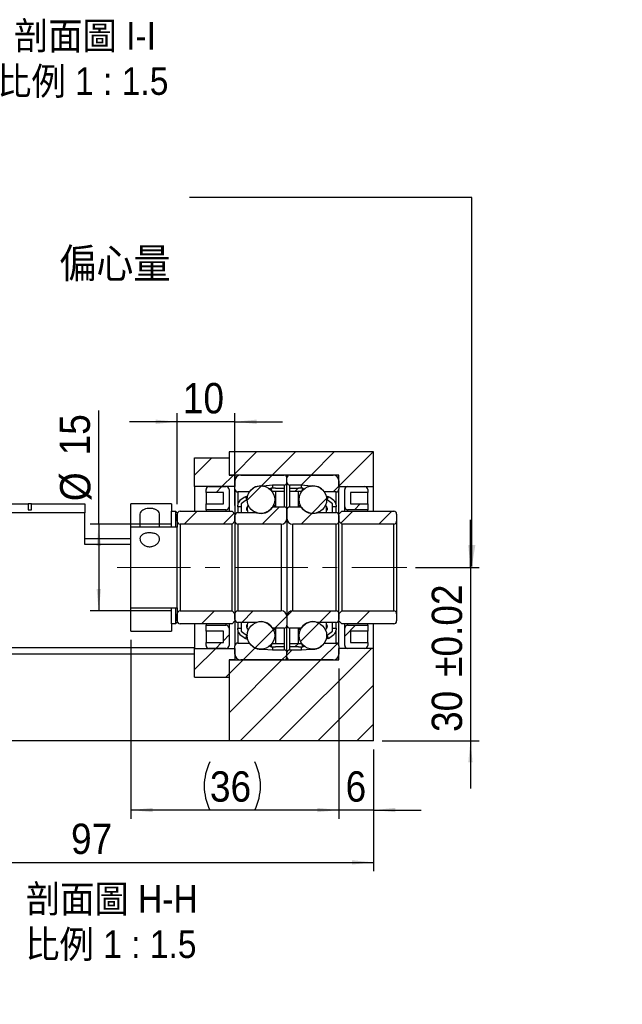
# Model space of a CAD drawing. Header units: millimetres. Extents: x 57 to 400, y -1 to 300.
# Tile 3 of 4: x 296 to 400, y -1 to 169. Entities that reach past the tile are written whole.
import ezdxf

# ---------------------------------------------------------------- set-up
doc = ezdxf.new("R2010")
doc.units = ezdxf.units.MM
doc.header["$LTSCALE"] = 1.5
doc.linetypes.add('CENTERX2', pattern=[20.32, 12.7, -2.54, 2.54, -2.54])
doc.layers.add('FORMAT', color=7, linetype='Continuous')
doc.styles.add('SLDTEXTSTYLE0', font='GOTHIC.TTF', dxfattribs={"width": 0.913, "bigfont": 'bigfont'})
doc.styles.add('SLDTEXTSTYLE1', font='GOTHIC.TTF', dxfattribs={"width": 0.913})
doc.styles.get("Standard").update_dxf_attribs({"font": 'GOTHIC.TTF'})
doc.dimstyles.new('SLDDIMSTYLE0', dxfattribs={"dimtxt": 5.25, "dimasz": 3.75, "dimexe": 0, "dimexo": 0.0625, "dimgap": 1.3125, "dimtad": 1, "dimrnd": 1e-09, "dimzin": 12, "dimdsep": 46, "dimtxsty": 'SLDTEXTSTYLE1', "dimsah": 1, "dimcen": 0.09, "dimadec": 0, "dimazin": 3, "dimtfac": 1, "dimtofl": 0, "dimtmove": 0, "dimatfit": 3, "dimfxl": 0, "dimfrac": 2, "dimtolj": 1, "dimtzin": 12, "dimarcsym": 0})
doc.dimstyles.new('SLDDIMSTYLE2', dxfattribs={"dimtxt": 0.18, "dimasz": 3.75, "dimexe": 0, "dimexo": 0.0625, "dimgap": 0, "dimtad": 0, "dimtih": 1, "dimtoh": 1, "dimdec": 0, "dimrnd": 1e-09, "dimzin": 0, "dimdsep": 46, "dimtxsty": 'Standard', "dimsah": 1, "dimcen": 0.09, "dimadec": 0, "dimazin": 0, "dimtfac": 3.75, "dimtdec": 0, "dimtofl": 0, "dimtmove": 0, "dimatfit": 3, "dimfxl": 0, "dimfrac": 2, "dimtolj": 1, "dimtzin": 0, "dimarcsym": 0})
doc.dimstyles.new('SLDDIMSTYLE4', dxfattribs={"dimtxt": 5.25, "dimasz": 3.75, "dimexe": 0, "dimexo": 0.0625, "dimgap": 1.3125, "dimtad": 1, "dimrnd": 1e-09, "dimzin": 12, "dimdsep": 46, "dimtxsty": 'SLDTEXTSTYLE1', "dimsah": 1, "dimcen": 0.09, "dimadec": 0, "dimazin": 3, "dimtfac": 1, "dimtmove": 0, "dimatfit": 0, "dimfxl": 0, "dimfrac": 2, "dimtolj": 1, "dimtzin": 12, "dimarcsym": 0})
doc.dimstyles.new('SLDDIMSTYLE5', dxfattribs={"dimtxt": 5.25, "dimasz": 3.75, "dimexe": 0, "dimexo": 0.0625, "dimgap": 1.3125, "dimtad": 1, "dimrnd": 1e-09, "dimzin": 12, "dimdsep": 46, "dimtxsty": 'SLDTEXTSTYLE1', "dimsah": 1, "dimcen": 0.09, "dimadec": 0, "dimazin": 3, "dimtol": 1, "dimtp": 0.02, "dimtm": 0.02, "dimtfac": 1, "dimtmove": 0, "dimatfit": 0, "dimfxl": 0, "dimfrac": 2, "dimtolj": 1, "dimarcsym": 0})

# ---------------------------------------------------------------- blocks, each defined once
blk = doc.blocks.new('_D_9')
at = {"layer": 'FORMAT', "color": 7}
for p, q in [((309.56, 81.91), (309.56, 101.57)), ((322.14, 81.91), (308.06, 81.91)), ((309.56, 81.91), (309.56, 66.91)), ((322.14, 66.91), (308.06, 66.91))]:
    blk.add_line(p, q, dxfattribs=at)
for points in [[(309.56, 81.91), (309.19, 78.16), (309.94, 78.16)], [(309.56, 66.91), (309.94, 70.66), (309.19, 70.66)]]:
    blk.add_solid(points, dxfattribs=at)
at = {"layer": 'FORMAT', "color": 7, "char_height": 5.25, "attachment_point": 1, "rotation": 90, "style": 'SLDTEXTSTYLE1'}
for s, insert in [('15', (302.78, 93.82)), ('%%c', (302.86, 85.9))]:
    blk.add_mtext(s, dxfattribs=dict(at, insert=insert))
blk = doc.blocks.new('_D_10')
at = {"layer": 'FORMAT', "color": 7}
for p, q in [((323.14, 85.36), (323.14, 101.14)), ((333.14, 85.16), (333.14, 101.14)), ((323.14, 99.64), (314.89, 99.64)), ((333.14, 99.64), (323.14, 99.64)), ((333.14, 99.64), (341.39, 99.64))]:
    blk.add_line(p, q, dxfattribs=at)
for points in [[(323.14, 99.64), (319.39, 100.01), (319.39, 99.26)], [(333.14, 99.64), (336.89, 99.26), (336.89, 100.01)]]:
    blk.add_solid(points, dxfattribs=at)
at = {"layer": 'FORMAT', "color": 7, "insert": (324.12, 106.34), "char_height": 5.25, "attachment_point": 1, "style": 'SLDTEXTSTYLE1'}
blk.add_mtext('10', dxfattribs=at)
blk = doc.blocks.new('_D_11')
at = {"layer": 'FORMAT', "color": 7}
for p, q in [((351.14, 56.91), (351.14, 30.92)), ((357.14, 42.91), (357.14, 30.92)), ((351.14, 32.42), (342.89, 32.42)), ((357.14, 32.42), (351.14, 32.42)), ((357.14, 32.42), (365.39, 32.42))]:
    blk.add_line(p, q, dxfattribs=at)
for points in [[(351.14, 32.42), (347.39, 32.8), (347.39, 32.05)], [(357.14, 32.42), (360.89, 32.05), (360.89, 32.8)]]:
    blk.add_solid(points, dxfattribs=at)
at = {"layer": 'FORMAT', "color": 7, "insert": (352.3, 39.13), "char_height": 5.25, "attachment_point": 1, "style": 'SLDTEXTSTYLE1'}
blk.add_mtext('6', dxfattribs=at)
blk = doc.blocks.new('_D_12')
at = {"layer": 'FORMAT', "color": 7}
for p, q in [((315.14, 61.91), (315.14, 30.92)), ((351.14, 56.91), (351.14, 30.92)), ((351.14, 32.42), (315.14, 32.42))]:
    blk.add_line(p, q, dxfattribs=at)
for centre, start, end in [((337.14, 36.59), 153.4349, 206.5651), ((328.23, 36.59), 333.4349, 26.5651)]:
    blk.add_arc(centre, 9.32, start, end, dxfattribs=at)
for points in [[(315.14, 32.42), (318.89, 32.05), (318.89, 32.8)], [(351.14, 32.42), (347.39, 32.8), (347.39, 32.05)]]:
    blk.add_solid(points, dxfattribs=at)
at = {"layer": 'FORMAT', "color": 7, "insert": (328.81, 39.13), "char_height": 5.25, "attachment_point": 1, "style": 'SLDTEXTSTYLE1'}
blk.add_mtext('36', dxfattribs=at)
blk = doc.blocks.new('_D_13')
at = {"layer": 'FORMAT', "color": 7}
for p, q in [((357.14, 42.91), (357.14, 21.86)), ((260.14, 29.91), (260.14, 21.86)), ((260.14, 23.36), (357.14, 23.36))]:
    blk.add_line(p, q, dxfattribs=at)
for points in [[(260.14, 23.36), (263.89, 22.99), (263.89, 23.74)], [(357.14, 23.36), (353.39, 23.74), (353.39, 22.99)]]:
    blk.add_solid(points, dxfattribs=at)
at = {"layer": 'FORMAT', "color": 7, "insert": (304.76, 30.07), "char_height": 5.25, "attachment_point": 1, "style": 'SLDTEXTSTYLE1'}
blk.add_mtext('97', dxfattribs=at)
blk = doc.blocks.new('_D_14')
at = {"layer": 'FORMAT', "color": 7}
for p, q in [((373.91, 74.41), (373.91, 82.66)), ((364.37, 74.41), (375.41, 74.41)), ((373.91, 74.41), (373.91, 44.41)), ((358.64, 44.41), (375.41, 44.41)), ((373.91, 44.41), (373.91, 36.16))]:
    blk.add_line(p, q, dxfattribs=at)
for points in [[(373.91, 74.41), (374.29, 78.16), (373.54, 78.16)], [(373.91, 44.41), (373.54, 40.66), (374.29, 40.66)]]:
    blk.add_solid(points, dxfattribs=at)
at = {"layer": 'FORMAT', "color": 7, "char_height": 5.25, "attachment_point": 1, "rotation": 90, "style": 'SLDTEXTSTYLE1'}
for s, insert in [(' ±0.02', (367.21, 53.7)), ('30', (367.21, 45.94))]:
    blk.add_mtext(s, dxfattribs=dict(at, insert=insert))
blk = doc.blocks.new('SW_NOTE_2')
at = {"layer": 'FORMAT', "color": 0, "char_height": 4.7625, "attachment_point": 2, "style": 'SLDTEXTSTYLE0'}
for s, insert in [('\\M+19655\\M+196CA\\M+19AA4 H-H', (15.63, 6.08)), ('\\M+194E4\\M+197E1 1 : 1.5', (15.48, -1.77))]:
    blk.add_mtext(s, dxfattribs=dict(at, insert=insert))
blk = doc.blocks.new('SW_NOTE_3')
at = {"layer": 'FORMAT', "color": 0, "char_height": 4.7625, "attachment_point": 2, "style": 'SLDTEXTSTYLE0'}
for s, insert in [('\\M+19655\\M+196CA\\M+19AA4 I-I', (12.95, 6.08)), ('\\M+194E4\\M+197E1 1 : 1.5', (12.58, -1.77))]:
    blk.add_mtext(s, dxfattribs=dict(at, insert=insert))

msp = doc.modelspace()

# ---------------------------------------------------------------- hatches: boundary and pattern name
at = {"linetype": 'Continuous', "lineweight": 18}
h = msp.add_hatch(dxfattribs=at)
h.set_pattern_fill('ANSI31', scale=1.5, style=0)
h.paths.add_polyline_path([(351.137, 90.405), (351.137, 88.405), (357.137, 88.405), (357.137, 94.405), (332.137, 94.405), (332.137, 90.405)], flags=0)
h = msp.add_hatch(dxfattribs=at)
h.set_pattern_fill('ANSI31', scale=1.5, style=0)
h.paths.add_polyline_path([(333.137, 88.405), (333.137, 90.405), (332.137, 90.405), (332.137, 93.405), (326.137, 93.405), (326.137, 88.405)], flags=0)
h = msp.add_hatch(dxfattribs=at)
h.set_pattern_fill('ANSI31', scale=1.5, style=0)
edge = h.paths.add_edge_path(flags=0)
edge.add_arc((341.637, 89.905), 0.5, 0, 90)
edge.add_line((341.637, 90.405), (334.137, 90.405))
edge.add_arc((334.137, 89.405), 1, 90, 180)
edge.add_line((333.137, 89.405), (333.137, 87.98))
edge.add_arc((333.637, 87.98), 0.5, 180, 270)
edge.add_line((333.637, 87.48), (335.554, 87.48))
edge.add_arc((335.554, 87.68), 0.2, 270, 323.78627)
edge.add_arc((337.637, 86.155), 2.381, 82.10725, 143.78627, ccw=False)
edge.add_arc((337.992, 88.712), 0.2, 262.10725, 275)
edge.add_line((338.009, 88.513), (339.637, 88.655))
edge.add_line((339.637, 88.655), (341.637, 88.655))
edge.add_arc((341.637, 89.155), 0.5, 270, 360)
edge.add_line((342.137, 89.155), (342.137, 89.905))
h = msp.add_hatch(dxfattribs=at)
h.set_pattern_fill('ANSI31', scale=1.5, style=0)
edge = h.paths.add_edge_path(flags=0)
edge.add_arc((342.637, 89.905), 0.5, 90, 180)
edge.add_line((342.137, 89.905), (342.137, 89.155))
edge.add_arc((342.637, 89.155), 0.5, 180, 270)
edge.add_line((342.637, 88.655), (344.637, 88.655))
edge.add_line((344.637, 88.655), (346.265, 88.513))
edge.add_arc((346.283, 88.712), 0.2, 265, 277.89275)
edge.add_arc((346.637, 86.155), 2.381, 36.21373, 97.89275, ccw=False)
edge.add_arc((348.72, 87.68), 0.2, 216.21373, 270)
edge.add_line((348.72, 87.48), (350.637, 87.48))
edge.add_arc((350.637, 87.98), 0.5, 270, 360)
edge.add_line((351.137, 87.98), (351.137, 89.405))
edge.add_arc((350.137, 89.405), 1, 0, 90)
edge.add_line((350.137, 90.405), (342.637, 90.405))
h = msp.add_hatch(dxfattribs=at)
h.set_pattern_fill('ANSI31', scale=1.5, style=0)
edge = h.paths.add_edge_path(flags=0)
edge.add_line((331.137, 87.405), (331.137, 85.405))
edge.add_line((331.137, 85.405), (328.137, 85.405))
edge.add_line((328.137, 85.405), (328.137, 84.405))
edge.add_line((328.137, 84.405), (331.637, 84.405))
edge.add_arc((331.637, 84.905), 0.5, 270, 360)
edge.add_line((332.137, 84.905), (332.137, 87.905))
edge.add_arc((331.637, 87.905), 0.5, 360, 450)
edge.add_line((331.637, 88.405), (328.637, 88.405))
edge.add_arc((328.637, 87.905), 0.5, 90, 180)
edge.add_line((328.137, 87.905), (328.137, 87.405))
edge.add_line((328.137, 87.405), (331.137, 87.405))
h = msp.add_hatch(dxfattribs=at)
h.set_pattern_fill('ANSI31', scale=1.5, style=0)
edge = h.paths.add_edge_path(flags=0)
edge.add_arc((337.637, 86.155), 2.381, 0, 360)
h = msp.add_hatch(dxfattribs=at)
h.set_pattern_fill('ANSI31', scale=1.5, style=0)
edge = h.paths.add_edge_path(flags=0)
edge.add_line((340.137, 87.555), (341.637, 87.555))
edge.add_line((341.637, 87.555), (341.637, 88.155))
edge.add_line((341.637, 88.155), (340.137, 88.155))
edge.add_arc((340.137, 78.385), 9.77, 90, 94.42995)
edge.add_line((339.382, 88.126), (339.602, 87.54))
edge.add_arc((340.137, 78.385), 9.17, 90, 93.34704, ccw=False)
h = msp.add_hatch(dxfattribs=at)
h.set_pattern_fill('ANSI31', scale=1.5, style=0)
edge = h.paths.add_edge_path(flags=0)
edge.add_line((342.637, 87.555), (344.137, 87.555))
edge.add_arc((344.137, 78.385), 9.17, 86.65296, 90, ccw=False)
edge.add_line((344.672, 87.54), (344.892, 88.126))
edge.add_arc((344.137, 78.385), 9.77, 85.57005, 90)
edge.add_line((344.137, 88.155), (342.637, 88.155))
edge.add_line((342.637, 88.155), (342.637, 87.555))
h = msp.add_hatch(dxfattribs=at)
h.set_pattern_fill('ANSI31', scale=1.5, style=0)
edge = h.paths.add_edge_path(flags=0)
edge.add_arc((346.637, 86.155), 2.381, 0, 360)
h = msp.add_hatch(dxfattribs=at)
h.set_pattern_fill('ANSI31', scale=1.5, style=0)
edge = h.paths.add_edge_path(flags=0)
edge.add_line((353.137, 85.405), (353.137, 87.405))
edge.add_line((353.137, 87.405), (356.137, 87.405))
edge.add_line((356.137, 87.405), (356.137, 87.905))
edge.add_arc((355.637, 87.905), 0.5, 0, 90)
edge.add_line((355.637, 88.405), (352.637, 88.405))
edge.add_arc((352.637, 87.905), 0.5, 90, 180)
edge.add_line((352.137, 87.905), (352.137, 84.905))
edge.add_arc((352.637, 84.905), 0.5, 180, 270)
edge.add_line((352.637, 84.405), (356.137, 84.405))
edge.add_line((356.137, 84.405), (356.137, 85.405))
edge.add_line((356.137, 85.405), (353.137, 85.405))
h = msp.add_hatch(dxfattribs=at)
h.set_pattern_fill('ANSI31', scale=1.5, style=0)
h.paths.add_polyline_path([(315.137, 85.405), (315.137, 81.405), (323.137, 81.405), (323.137, 83.855), (322.837, 84.155), (322.137, 84.155), (322.137, 85.405)], flags=0)
h.paths.add_polyline_path([(323.137, 81.405), (315.137, 81.405), (315.137, 85.405), (322.137, 85.405), (322.137, 84.155), (322.837, 84.155), (323.137, 83.855)], flags=0)
h = msp.add_hatch(dxfattribs=at)
h.set_pattern_fill('ANSI31', scale=1.5, style=0)
edge = h.paths.add_edge_path(flags=0)
edge.add_arc((340.137, 78.385), 9.77, 121.98535, 128.83745)
edge.add_arc((334.637, 85.216), 1, 128.83745, 180)
edge.add_line((333.637, 85.216), (333.637, 84.905))
edge.add_line((333.637, 84.905), (334.237, 84.905))
edge.add_line((334.237, 84.905), (334.237, 85.405))
edge.add_arc((340.137, 78.385), 9.17, 122.74811, 130.04417, ccw=False)
edge.add_line((335.176, 86.098), (334.962, 86.672))
h = msp.add_hatch(dxfattribs=at)
h.set_pattern_fill('ANSI31', scale=1.5, style=0)
edge = h.paths.add_edge_path(flags=0)
edge.add_arc((344.137, 78.385), 9.77, 51.16255, 58.01465)
edge.add_line((349.312, 86.672), (349.098, 86.098))
edge.add_arc((344.137, 78.385), 9.17, 49.95583, 57.25189, ccw=False)
edge.add_line((350.037, 85.405), (350.037, 84.905))
edge.add_line((350.037, 84.905), (350.637, 84.905))
edge.add_line((350.637, 84.905), (350.637, 85.216))
edge.add_arc((349.637, 85.216), 1, 0, 51.16255)
h = msp.add_hatch(dxfattribs=at)
h.set_pattern_fill('ANSI31', scale=1.5, style=0)
edge = h.paths.add_edge_path(flags=0)
edge.add_line((323.637, 81.905), (332.637, 81.905))
edge.add_line((332.637, 81.905), (333.137, 82.405))
edge.add_line((333.137, 82.405), (333.137, 83.655))
edge.add_line((333.137, 83.655), (332.637, 84.155))
edge.add_line((332.637, 84.155), (323.637, 84.155))
edge.add_arc((323.637, 83.655), 0.5, 90, 180)
edge.add_line((323.137, 83.655), (323.137, 82.405))
edge.add_arc((323.637, 82.405), 0.5, 180, 270)
h = msp.add_hatch(dxfattribs=at)
h.set_pattern_fill('ANSI31', scale=1.5, style=0)
edge = h.paths.add_edge_path(flags=0)
edge.add_arc((333.637, 82.405), 0.5, 180, 270)
edge.add_line((333.637, 81.905), (341.137, 81.905))
edge.add_arc((341.137, 82.905), 1, 270, 360)
edge.add_line((342.137, 82.905), (342.137, 84.405))
edge.add_arc((341.637, 84.405), 0.5, 0, 90)
edge.add_line((341.637, 84.905), (339.773, 84.905))
edge.add_arc((339.773, 84.705), 0.2, 90, 145.82355)
edge.add_arc((337.637, 86.155), 2.381, 251.65026, 325.82355, ccw=False)
edge.add_arc((336.824, 83.705), 0.2, 71.65026, 90)
edge.add_line((336.824, 83.905), (333.637, 83.905))
edge.add_arc((333.637, 83.405), 0.5, 90, 180)
edge.add_line((333.137, 83.405), (333.137, 82.405))
h = msp.add_hatch(dxfattribs=at)
h.set_pattern_fill('ANSI31', scale=1.5, style=0)
edge = h.paths.add_edge_path(flags=0)
edge.add_arc((350.637, 82.405), 0.5, 270, 360)
edge.add_line((351.137, 82.405), (351.137, 83.405))
edge.add_arc((350.637, 83.405), 0.5, 0, 90)
edge.add_line((350.637, 83.905), (347.45, 83.905))
edge.add_arc((347.45, 83.705), 0.2, 90, 108.34974)
edge.add_arc((346.637, 86.155), 2.381, 214.17645, 288.34974, ccw=False)
edge.add_arc((344.502, 84.705), 0.2, 34.17645, 90)
edge.add_line((344.502, 84.905), (342.637, 84.905))
edge.add_arc((342.637, 84.405), 0.5, 90, 180)
edge.add_line((342.137, 84.405), (342.137, 82.905))
edge.add_arc((343.137, 82.905), 1, 180, 270)
edge.add_line((343.137, 81.905), (350.637, 81.905))
h = msp.add_hatch(dxfattribs=at)
h.set_pattern_fill('ANSI31', scale=1.5, style=0)
edge = h.paths.add_edge_path(flags=0)
edge.add_line((351.137, 83.655), (351.137, 82.405))
edge.add_line((351.137, 82.405), (351.637, 81.905))
edge.add_line((351.637, 81.905), (360.637, 81.905))
edge.add_arc((360.637, 82.405), 0.5, 270, 360)
edge.add_line((361.137, 82.405), (361.137, 83.655))
edge.add_arc((360.637, 83.655), 0.5, 0, 90)
edge.add_line((360.637, 84.155), (351.637, 84.155))
edge.add_line((351.637, 84.155), (351.137, 83.655))
h = msp.add_hatch(dxfattribs=at)
h.set_pattern_fill('ANSI31', scale=1.5, style=0)
h.paths.add_polyline_path([(315.137, 67.405), (315.137, 63.405), (322.137, 63.405), (322.137, 64.655), (322.837, 64.655), (323.137, 64.955), (323.137, 67.405)], flags=0)
h.paths.add_polyline_path([(322.137, 63.405), (315.137, 63.405), (315.137, 67.405), (323.137, 67.405), (323.137, 64.955), (322.837, 64.655), (322.137, 64.655)], flags=0)
h = msp.add_hatch(dxfattribs=at)
h.set_pattern_fill('ANSI31', scale=1.5, style=0)
edge = h.paths.add_edge_path(flags=0)
edge.add_line((333.137, 65.155), (333.137, 66.405))
edge.add_line((333.137, 66.405), (332.637, 66.905))
edge.add_line((332.637, 66.905), (323.637, 66.905))
edge.add_arc((323.637, 66.405), 0.5, 90, 180)
edge.add_line((323.137, 66.405), (323.137, 65.155))
edge.add_arc((323.637, 65.155), 0.5, 180, 270)
edge.add_line((323.637, 64.655), (332.637, 64.655))
edge.add_line((332.637, 64.655), (333.137, 65.155))
h = msp.add_hatch(dxfattribs=at)
h.set_pattern_fill('ANSI31', scale=1.5, style=0)
edge = h.paths.add_edge_path(flags=0)
edge.add_arc((333.637, 66.405), 0.5, 90, 180)
edge.add_line((333.137, 66.405), (333.137, 65.405))
edge.add_arc((333.637, 65.405), 0.5, 180, 270)
edge.add_line((333.637, 64.905), (336.824, 64.905))
edge.add_arc((336.824, 65.105), 0.2, 270, 288.34974)
edge.add_arc((337.637, 62.655), 2.381, 34.17645, 108.34974, ccw=False)
edge.add_arc((339.773, 64.105), 0.2, 214.17645, 270)
edge.add_line((339.773, 63.905), (341.637, 63.905))
edge.add_arc((341.637, 64.405), 0.5, 270, 360)
edge.add_line((342.137, 64.405), (342.137, 65.905))
edge.add_arc((341.137, 65.905), 1, 0, 90)
edge.add_line((341.137, 66.905), (333.637, 66.905))
h = msp.add_hatch(dxfattribs=at)
h.set_pattern_fill('ANSI31', scale=1.5, style=0)
edge = h.paths.add_edge_path(flags=0)
edge.add_arc((350.637, 66.405), 0.5, 360, 450)
edge.add_line((350.637, 66.905), (343.137, 66.905))
edge.add_arc((343.137, 65.905), 1, 90, 180)
edge.add_line((342.137, 65.905), (342.137, 64.405))
edge.add_arc((342.637, 64.405), 0.5, 180, 270)
edge.add_line((342.637, 63.905), (344.502, 63.905))
edge.add_arc((344.502, 64.105), 0.2, 270, 325.82355)
edge.add_arc((346.637, 62.655), 2.381, 71.65026, 145.82355, ccw=False)
edge.add_arc((347.45, 65.105), 0.2, 251.65026, 270)
edge.add_line((347.45, 64.905), (350.637, 64.905))
edge.add_arc((350.637, 65.405), 0.5, 270, 360)
edge.add_line((351.137, 65.405), (351.137, 66.405))
h = msp.add_hatch(dxfattribs=at)
h.set_pattern_fill('ANSI31', scale=1.5, style=0)
edge = h.paths.add_edge_path(flags=0)
edge.add_line((360.637, 66.905), (351.637, 66.905))
edge.add_line((351.637, 66.905), (351.137, 66.405))
edge.add_line((351.137, 66.405), (351.137, 65.155))
edge.add_line((351.137, 65.155), (351.637, 64.655))
edge.add_line((351.637, 64.655), (360.637, 64.655))
edge.add_arc((360.637, 65.155), 0.5, 270, 360)
edge.add_line((361.137, 65.155), (361.137, 66.405))
edge.add_arc((360.637, 66.405), 0.5, 0, 90)
h = msp.add_hatch(dxfattribs=at)
h.set_pattern_fill('ANSI31', scale=1.5, style=0)
edge = h.paths.add_edge_path(flags=0)
edge.add_arc((337.637, 62.655), 2.381, 0, 360)
h = msp.add_hatch(dxfattribs=at)
h.set_pattern_fill('ANSI31', scale=1.5, style=0)
edge = h.paths.add_edge_path(flags=0)
edge.add_arc((346.637, 62.655), 2.381, 0, 360)
h = msp.add_hatch(dxfattribs=at)
h.set_pattern_fill('ANSI31', scale=1.5, style=0)
edge = h.paths.add_edge_path(flags=0)
edge.add_line((331.137, 63.405), (331.137, 61.405))
edge.add_line((331.137, 61.405), (328.137, 61.405))
edge.add_line((328.137, 61.405), (328.137, 60.905))
edge.add_arc((328.637, 60.905), 0.5, 180, 270)
edge.add_line((328.637, 60.405), (331.637, 60.405))
edge.add_arc((331.637, 60.905), 0.5, 270, 360)
edge.add_line((332.137, 60.905), (332.137, 63.905))
edge.add_arc((331.637, 63.905), 0.5, 0, 90)
edge.add_line((331.637, 64.405), (328.137, 64.405))
edge.add_line((328.137, 64.405), (328.137, 63.405))
edge.add_line((328.137, 63.405), (331.137, 63.405))
h = msp.add_hatch(dxfattribs=at)
h.set_pattern_fill('ANSI31', scale=1.5, style=0)
edge = h.paths.add_edge_path(flags=0)
edge.add_arc((340.137, 70.426), 9.77, 231.16255, 238.01465)
edge.add_line((334.962, 62.138), (335.176, 62.713))
edge.add_arc((340.137, 70.426), 9.17, 229.95583, 237.25189, ccw=False)
edge.add_line((334.237, 63.405), (334.237, 63.905))
edge.add_line((334.237, 63.905), (333.637, 63.905))
edge.add_line((333.637, 63.905), (333.637, 63.594))
edge.add_arc((334.637, 63.594), 1, 180, 231.16255)
h = msp.add_hatch(dxfattribs=at)
h.set_pattern_fill('ANSI31', scale=1.5, style=0)
edge = h.paths.add_edge_path(flags=0)
edge.add_arc((344.137, 70.426), 9.77, 301.98535, 308.83745)
edge.add_arc((349.637, 63.594), 1, 308.83745, 360)
edge.add_line((350.637, 63.594), (350.637, 63.905))
edge.add_line((350.637, 63.905), (350.037, 63.905))
edge.add_line((350.037, 63.905), (350.037, 63.405))
edge.add_arc((344.137, 70.426), 9.17, 302.74811, 310.04417, ccw=False)
edge.add_line((349.098, 62.713), (349.312, 62.138))
h = msp.add_hatch(dxfattribs=at)
h.set_pattern_fill('ANSI31', scale=1.5, style=0)
edge = h.paths.add_edge_path(flags=0)
edge.add_line((353.137, 61.405), (353.137, 63.405))
edge.add_line((353.137, 63.405), (356.137, 63.405))
edge.add_line((356.137, 63.405), (356.137, 64.405))
edge.add_line((356.137, 64.405), (352.637, 64.405))
edge.add_arc((352.637, 63.905), 0.5, 90, 180)
edge.add_line((352.137, 63.905), (352.137, 60.905))
edge.add_arc((352.637, 60.905), 0.5, 180, 270)
edge.add_line((352.637, 60.405), (355.637, 60.405))
edge.add_arc((355.637, 60.905), 0.5, 270, 360)
edge.add_line((356.137, 60.905), (356.137, 61.405))
edge.add_line((356.137, 61.405), (353.137, 61.405))
h = msp.add_hatch(dxfattribs=at)
h.set_pattern_fill('ANSI31', scale=1.5, style=0)
h.paths.add_polyline_path([(333.137, 58.405), (333.137, 60.405), (326.137, 60.405), (326.137, 55.405), (332.137, 55.405), (332.137, 58.405)], flags=0)
h = msp.add_hatch(dxfattribs=at)
h.set_pattern_fill('ANSI31', scale=1.5, style=0)
h.paths.add_polyline_path([(357.137, 44.405), (357.137, 60.405), (351.137, 60.405), (351.137, 58.405), (332.137, 58.405), (332.137, 44.405)], flags=0)
h = msp.add_hatch(dxfattribs=at)
h.set_pattern_fill('ANSI31', scale=1.5, style=0)
edge = h.paths.add_edge_path(flags=0)
edge.add_arc((341.637, 58.905), 0.5, 270, 360)
edge.add_line((342.137, 58.905), (342.137, 59.655))
edge.add_arc((341.637, 59.655), 0.5, 360, 450)
edge.add_line((341.637, 60.155), (339.637, 60.155))
edge.add_line((339.637, 60.155), (338.009, 60.298))
edge.add_arc((337.992, 60.098), 0.2, 85, 97.89275)
edge.add_arc((337.637, 62.655), 2.381, 216.21373, 277.89275, ccw=False)
edge.add_arc((335.554, 61.13), 0.2, 36.21373, 90)
edge.add_line((335.554, 61.33), (333.637, 61.33))
edge.add_arc((333.637, 60.83), 0.5, 90, 180)
edge.add_line((333.137, 60.83), (333.137, 59.405))
edge.add_arc((334.137, 59.405), 1, 180, 270)
edge.add_line((334.137, 58.405), (341.637, 58.405))
h = msp.add_hatch(dxfattribs=at)
h.set_pattern_fill('ANSI31', scale=1.5, style=0)
edge = h.paths.add_edge_path(flags=0)
edge.add_line((341.637, 61.255), (340.137, 61.255))
edge.add_arc((340.137, 70.426), 9.17, 266.65296, 270, ccw=False)
edge.add_line((339.602, 61.271), (339.382, 60.684))
edge.add_arc((340.137, 70.426), 9.77, 265.57005, 270)
edge.add_line((340.137, 60.655), (341.637, 60.655))
edge.add_line((341.637, 60.655), (341.637, 61.255))
h = msp.add_hatch(dxfattribs=at)
h.set_pattern_fill('ANSI31', scale=1.5, style=0)
edge = h.paths.add_edge_path(flags=0)
edge.add_arc((342.637, 58.905), 0.5, 180, 270)
edge.add_line((342.637, 58.405), (350.137, 58.405))
edge.add_arc((350.137, 59.405), 1, 270, 360)
edge.add_line((351.137, 59.405), (351.137, 60.83))
edge.add_arc((350.637, 60.83), 0.5, 0, 90)
edge.add_line((350.637, 61.33), (348.72, 61.33))
edge.add_arc((348.72, 61.13), 0.2, 90, 143.78627)
edge.add_arc((346.637, 62.655), 2.381, 262.10725, 323.78627, ccw=False)
edge.add_arc((346.283, 60.098), 0.2, 82.10725, 95)
edge.add_line((346.265, 60.298), (344.637, 60.155))
edge.add_line((344.637, 60.155), (342.637, 60.155))
edge.add_arc((342.637, 59.655), 0.5, 90, 180)
edge.add_line((342.137, 59.655), (342.137, 58.905))
h = msp.add_hatch(dxfattribs=at)
h.set_pattern_fill('ANSI31', scale=1.5, style=0)
edge = h.paths.add_edge_path(flags=0)
edge.add_line((344.137, 61.255), (342.637, 61.255))
edge.add_line((342.637, 61.255), (342.637, 60.655))
edge.add_line((342.637, 60.655), (344.137, 60.655))
edge.add_arc((344.137, 70.426), 9.77, 270, 274.42995)
edge.add_line((344.892, 60.684), (344.672, 61.271))
edge.add_arc((344.137, 70.426), 9.17, 270, 273.34704, ccw=False)

# ---------------------------------------------------------------- linework, layer by layer
at = {"color": 7, "linetype": 'Continuous', "lineweight": 25}
for p, q in [((332.137, 94.405), (332.137, 90.405)), ((357.137, 94.405), (332.137, 94.405)), ((357.137, 88.405), (357.137, 94.405)), ((326.137, 88.405), (326.137, 93.405)), ((326.137, 93.405), (332.137, 93.405)), ((332.137, 93.405), (332.137, 90.405)), ((332.137, 90.405), (333.137, 90.405)), ((351.137, 90.405), (332.137, 90.405)), ((333.137, 90.405), (333.137, 88.405)), ((334.137, 90.405), (341.637, 90.405)), ((342.637, 90.405), (350.137, 90.405)), ((351.137, 88.405), (351.137, 90.405)), ((333.137, 87.98), (333.137, 89.405)), ((339.637, 88.655), (338.009, 88.513)), ((341.637, 88.655), (339.637, 88.655)), ((339.637, 88.655), (339.637, 88.142)), ((342.137, 89.155), (342.137, 89.905)), ((342.137, 84.405), (342.137, 89.155)), ((344.637, 88.655), (342.637, 88.655)), ((346.265, 88.513), (344.637, 88.655)), ((344.637, 88.142), (344.637, 88.655)), ((351.137, 89.405), (351.137, 87.98)), ((333.137, 88.405), (326.137, 88.405)), ((326.137, 88.405), (326.137, 84.155)), ((328.137, 87.405), (328.137, 87.905)), ((331.137, 87.405), (328.137, 87.405)), ((328.137, 87.405), (328.137, 85.405)), ((328.637, 88.405), (331.637, 88.405)), ((331.137, 85.405), (331.137, 87.405)), ((332.137, 87.905), (332.137, 84.905)), ((333.137, 87.98), (333.137, 83.655)), ((335.554, 87.48), (333.637, 87.48)), ((339.602, 87.54), (339.382, 88.126)), ((340.137, 88.155), (341.637, 88.155)), ((341.637, 87.555), (340.137, 87.555)), ((341.637, 88.155), (341.637, 87.555)), ((341.637, 87.555), (341.637, 84.905)), ((342.637, 88.155), (344.137, 88.155)), ((342.637, 87.555), (342.637, 88.155)), ((344.137, 87.555), (342.637, 87.555)), ((342.637, 84.905), (342.637, 87.555)), ((344.892, 88.126), (344.672, 87.54)), ((350.637, 87.48), (348.72, 87.48)), ((351.137, 88.405), (357.137, 88.405)), ((351.137, 83.655), (351.137, 87.98)), ((352.137, 84.905), (352.137, 87.905)), ((352.637, 88.405), (355.637, 88.405)), ((356.137, 87.405), (353.137, 87.405)), ((353.137, 87.405), (353.137, 85.405)), ((356.137, 87.905), (356.137, 87.405)), ((356.137, 85.405), (356.137, 87.405)), ((357.137, 84.155), (357.137, 88.405)), ((270.137, 85.405), (297.346, 85.405)), ((297.346, 85.405), (297.346, 84.405)), ((297.929, 85.405), (297.346, 85.405)), ((297.929, 85.405), (307.137, 85.405)), ((297.929, 84.405), (297.929, 85.405)), ((307.137, 85.405), (307.137, 83.892)), ((322.137, 85.405), (315.137, 85.405)), ((315.137, 81.405), (315.137, 85.405)), ((322.137, 85.405), (315.137, 85.405)), ((315.137, 81.405), (315.137, 85.405)), ((322.137, 85.405), (322.137, 84.155)), ((322.137, 85.405), (322.137, 84.155)), ((328.137, 84.405), (328.137, 85.405)), ((328.137, 85.405), (331.137, 85.405)), ((334.237, 85.405), (334.237, 84.905)), ((334.962, 86.672), (335.176, 86.098)), ((349.098, 86.098), (349.312, 86.672)), ((350.037, 84.905), (350.037, 85.405)), ((353.137, 85.405), (356.137, 85.405)), ((356.137, 85.405), (356.137, 84.405)), ((307.137, 83.892), (261.137, 83.892)), ((297.346, 84.405), (297.929, 84.405)), ((307.137, 78.405), (307.137, 83.892)), ((316.687, 83.525), (316.687, 81.405)), ((320.087, 81.405), (320.087, 83.527)), ((322.137, 84.155), (322.837, 84.155)), ((322.137, 84.155), (322.837, 84.155)), ((322.137, 81.405), (322.137, 84.155)), ((323.137, 83.855), (322.837, 84.155)), ((323.137, 83.855), (322.837, 84.155)), ((322.837, 84.155), (322.837, 81.405)), ((323.137, 83.855), (323.137, 81.405)), ((323.137, 83.855), (323.137, 81.405)), ((323.137, 82.405), (323.137, 83.655)), ((323.637, 84.155), (332.637, 84.155)), ((331.637, 84.405), (328.137, 84.405)), ((328.137, 84.405), (328.137, 84.155)), ((332.137, 84.905), (332.137, 84.155)), ((333.137, 83.655), (332.637, 84.155)), ((333.137, 83.655), (333.137, 82.405)), ((333.637, 84.905), (333.637, 85.216)), ((334.237, 84.905), (333.637, 84.905)), ((333.637, 84.905), (333.637, 83.905)), ((333.637, 83.905), (336.824, 83.905)), ((334.237, 84.905), (334.237, 83.905)), ((339.773, 84.905), (341.637, 84.905)), ((342.137, 84.405), (342.137, 82.905)), ((342.137, 82.905), (342.137, 84.405)), ((342.637, 84.905), (344.502, 84.905)), ((347.45, 83.905), (350.637, 83.905)), ((349.018, 84.581), (348.977, 85.024)), ((350.637, 84.905), (350.037, 84.905)), ((350.037, 83.905), (350.037, 84.905)), ((350.637, 85.216), (350.637, 84.905)), ((350.637, 83.905), (350.637, 84.905)), ((351.637, 84.155), (351.137, 83.655)), ((351.137, 82.405), (351.137, 83.655)), ((351.637, 84.155), (360.637, 84.155)), ((352.137, 84.155), (352.137, 84.905)), ((356.137, 84.405), (352.637, 84.405)), ((356.137, 84.155), (356.137, 84.405)), ((361.137, 83.655), (361.137, 82.405)), ((332.637, 81.905), (323.637, 81.905)), ((323.637, 81.905), (323.637, 66.905)), ((332.637, 81.905), (333.137, 82.405)), ((332.637, 66.905), (332.637, 81.905)), ((333.137, 82.405), (333.137, 83.405)), ((333.137, 82.405), (333.137, 66.405)), ((341.137, 81.905), (333.637, 81.905)), ((333.637, 81.905), (333.637, 66.905)), ((341.137, 81.905), (341.137, 66.905)), ((342.137, 82.905), (342.137, 65.905)), ((343.137, 66.905), (343.137, 81.905)), ((350.637, 81.905), (343.137, 81.905)), ((350.637, 66.905), (350.637, 81.905)), ((351.137, 83.405), (351.137, 82.405)), ((351.137, 82.405), (351.637, 81.905)), ((351.137, 66.405), (351.137, 82.405)), ((360.637, 81.905), (351.637, 81.905)), ((351.637, 81.905), (351.637, 66.905)), ((360.637, 66.905), (360.637, 81.905)), ((361.137, 82.405), (361.137, 66.405)), ((323.137, 81.405), (315.137, 81.405)), ((323.137, 81.405), (315.137, 81.405)), ((315.137, 67.405), (315.137, 81.405)), ((323.137, 67.405), (323.137, 81.405)), ((307.137, 79.405), (315.137, 79.405)), ((315.137, 78.405), (307.137, 78.405)), ((315.137, 67.405), (323.137, 67.405)), ((315.137, 63.405), (315.137, 67.405)), ((315.137, 67.405), (323.137, 67.405)), ((315.137, 63.405), (315.137, 67.405)), ((322.137, 64.655), (322.137, 67.405)), ((322.837, 67.405), (322.837, 64.655)), ((323.137, 67.405), (323.137, 64.955)), ((323.137, 67.405), (323.137, 64.955)), ((323.637, 66.905), (332.637, 66.905)), ((333.137, 66.405), (332.637, 66.905)), ((333.637, 66.905), (341.137, 66.905)), ((343.137, 66.905), (350.637, 66.905)), ((351.637, 66.905), (351.137, 66.405)), ((351.637, 66.905), (360.637, 66.905)), ((322.837, 64.655), (323.137, 64.955)), ((322.837, 64.655), (323.137, 64.955)), ((323.137, 65.155), (323.137, 66.405)), ((332.637, 64.655), (333.137, 65.155)), ((333.137, 65.405), (333.137, 66.405)), ((333.137, 66.405), (333.137, 65.155)), ((333.137, 65.155), (333.137, 60.83)), ((336.824, 64.905), (333.637, 64.905)), ((333.637, 64.905), (333.637, 63.905)), ((334.237, 64.905), (334.237, 63.905)), ((342.137, 65.905), (342.137, 64.405)), ((350.637, 64.905), (347.45, 64.905)), ((350.037, 63.905), (350.037, 64.905)), ((350.637, 63.905), (350.637, 64.905)), ((351.137, 65.155), (351.137, 66.405)), ((351.137, 66.405), (351.137, 65.405)), ((351.137, 65.155), (351.637, 64.655)), ((351.137, 60.83), (351.137, 65.155)), ((361.137, 66.405), (361.137, 65.155)), ((315.137, 63.405), (322.137, 63.405)), ((315.137, 63.405), (322.137, 63.405)), ((322.837, 64.655), (322.137, 64.655)), ((322.137, 64.655), (322.137, 63.405)), ((322.137, 64.655), (322.137, 63.405)), ((322.837, 64.655), (322.137, 64.655)), ((332.637, 64.655), (323.637, 64.655)), ((326.137, 64.655), (326.137, 60.405)), ((328.137, 64.655), (328.137, 64.405)), ((328.137, 63.405), (328.137, 64.405)), ((328.137, 64.405), (331.637, 64.405)), ((331.137, 63.405), (328.137, 63.405)), ((328.137, 63.405), (328.137, 61.405)), ((331.137, 61.405), (331.137, 63.405)), ((332.137, 64.655), (332.137, 63.905)), ((332.137, 63.905), (332.137, 60.905)), ((333.637, 63.594), (333.637, 63.905)), ((333.637, 63.905), (334.237, 63.905)), ((334.237, 63.905), (334.237, 63.405)), ((341.637, 63.905), (339.773, 63.905)), ((341.637, 63.905), (341.637, 61.255)), ((342.137, 59.655), (342.137, 64.405)), ((342.637, 61.255), (342.637, 63.905)), ((344.502, 63.905), (342.637, 63.905)), ((348.994, 63.887), (349.018, 64.229)), ((350.037, 63.405), (350.037, 63.905)), ((350.037, 63.905), (350.637, 63.905)), ((350.637, 63.905), (350.637, 63.594)), ((360.637, 64.655), (351.637, 64.655)), ((352.137, 63.905), (352.137, 64.655)), ((352.137, 60.905), (352.137, 63.905)), ((352.637, 64.405), (356.137, 64.405)), ((356.137, 63.405), (353.137, 63.405)), ((353.137, 63.405), (353.137, 61.405)), ((356.137, 64.405), (356.137, 64.655)), ((356.137, 64.405), (356.137, 63.405)), ((356.137, 61.405), (356.137, 63.405)), ((357.137, 60.405), (357.137, 64.655)), ((328.137, 60.905), (328.137, 61.405)), ((328.137, 61.405), (331.137, 61.405)), ((335.176, 62.713), (334.962, 62.138)), ((349.312, 62.138), (349.098, 62.713)), ((353.137, 61.405), (356.137, 61.405)), ((356.137, 61.405), (356.137, 60.905)), ((261.137, 60.582), (326.137, 60.582)), ((326.137, 55.405), (326.137, 60.405)), ((326.137, 60.405), (333.137, 60.405)), ((331.637, 60.405), (328.637, 60.405)), ((333.137, 59.405), (333.137, 60.83)), ((333.137, 60.405), (333.137, 58.405)), ((333.637, 61.33), (335.554, 61.33)), ((338.009, 60.298), (339.637, 60.155)), ((339.382, 60.684), (339.602, 61.271)), ((339.637, 60.668), (339.637, 60.155)), ((339.637, 60.155), (341.637, 60.155)), ((340.137, 61.255), (341.637, 61.255)), ((341.637, 60.655), (340.137, 60.655)), ((341.637, 61.255), (341.637, 60.655)), ((342.137, 58.905), (342.137, 59.655)), ((342.637, 61.255), (344.137, 61.255)), ((342.637, 60.655), (342.637, 61.255)), ((344.137, 60.655), (342.637, 60.655)), ((342.637, 60.155), (344.637, 60.155)), ((344.637, 60.155), (344.637, 60.668)), ((344.637, 60.155), (346.265, 60.298)), ((344.672, 61.271), (344.892, 60.684)), ((348.72, 61.33), (350.637, 61.33)), ((351.137, 60.83), (351.137, 59.405)), ((351.137, 58.405), (351.137, 60.405)), ((357.137, 60.405), (351.137, 60.405)), ((355.637, 60.405), (352.637, 60.405)), ((357.137, 44.405), (357.137, 60.405)), ((326.137, 59.405), (261.137, 59.405)), ((333.137, 58.405), (332.137, 58.405)), ((332.137, 58.405), (332.137, 55.405)), ((332.137, 58.405), (332.137, 44.405)), ((332.137, 58.405), (351.137, 58.405)), ((341.637, 58.405), (334.137, 58.405)), ((350.137, 58.405), (342.637, 58.405)), ((326.137, 55.405), (332.137, 55.405)), ((332.137, 44.405), (261.137, 44.405)), ((357.137, 44.405), (332.137, 44.405))]:
    msp.add_line(p, q, dxfattribs=at)
at = {"color": 8, "linetype": 'Continuous', "lineweight": 25}
for p, q in [((341.637, 88.655), (341.637, 88.155)), ((342.637, 88.155), (342.637, 88.655)), ((333.637, 87.48), (333.637, 85.216)), ((335.554, 87.48), (335.554, 87.31)), ((338.009, 88.513), (338.009, 88.507)), ((340.137, 87.555), (340.137, 84.905)), ((344.137, 84.905), (344.137, 87.555)), ((346.265, 88.507), (346.265, 88.513)), ((348.72, 87.31), (348.72, 87.48)), ((350.637, 85.216), (350.637, 87.48)), ((331.637, 84.155), (331.637, 84.405)), ((352.637, 84.405), (352.637, 84.155)), ((331.637, 64.405), (331.637, 64.655)), ((333.637, 63.594), (333.637, 61.33)), ((340.137, 63.905), (340.137, 61.255)), ((344.137, 61.255), (344.137, 63.905)), ((350.637, 61.33), (350.637, 63.594)), ((352.637, 64.655), (352.637, 64.405)), ((335.554, 61.501), (335.554, 61.33)), ((348.72, 61.33), (348.72, 61.501)), ((338.009, 60.303), (338.009, 60.298)), ((341.637, 60.655), (341.637, 60.155)), ((342.637, 60.155), (342.637, 60.655)), ((346.265, 60.298), (346.265, 60.303))]:
    msp.add_line(p, q, dxfattribs=at)
at = {"color": 7, "linetype": 'Continuous', "lineweight": 25, "flags": 128}
for points in [[(339.996, 84.905), (339.966, 85.076), (339.885, 85.368)], [(344.39, 85.368), (344.308, 85.076), (344.278, 84.905)], [(348.92, 83.905), (348.966, 84.086), (349.018, 84.581)], [(349.018, 64.229), (348.966, 64.724), (348.92, 64.905)], [(339.885, 63.442), (339.966, 63.734), (339.996, 63.905)], [(344.278, 63.905), (344.308, 63.734), (344.39, 63.442)]]:
    msp.add_lwpolyline(points, dxfattribs=at)
at = {"color": 7, "linetype": 'Continuous', "lineweight": 25}
for centre in [(337.637, 86.155), (346.637, 86.155), (337.637, 62.655), (346.637, 62.655)]:
    msp.add_circle(centre, 2.381, dxfattribs=at)
for centre, radius, start, end in [((334.137, 89.405), 1, 90, 180), ((341.637, 89.905), 0.5, 0, 90), ((342.637, 89.905), 0.5, 90, 180), ((350.137, 89.405), 1, 0, 90), ((341.637, 89.155), 0.5, 270, 0), ((342.637, 89.155), 0.5, 180, 270), ((328.637, 87.905), 0.5, 90, 180), ((331.637, 87.905), 0.5, 0, 90), ((333.637, 87.98), 0.5, 180, 270), ((335.554, 87.68), 0.2, 270, 323.78627), ((337.637, 86.155), 2.381, 82.10725, 143.78627), ((337.992, 88.712), 0.2, 262.10725, 275), ((340.137, 78.385), 9.77, 90, 94.42995), ((340.137, 78.385), 9.17, 90, 93.34704), ((344.137, 78.385), 9.77, 85.57005, 90), ((344.137, 78.385), 9.17, 86.65296, 90), ((346.283, 88.712), 0.2, 265, 277.89275), ((346.637, 86.155), 2.381, 36.21373, 97.89275), ((348.72, 87.68), 0.2, 216.21373, 270), ((350.637, 87.98), 0.5, 270, 0), ((352.637, 87.905), 0.5, 90, 180), ((355.637, 87.905), 0.5, 0, 90), ((334.637, 85.216), 1, 128.83745, 180), ((340.137, 78.385), 9.77, 121.98535, 128.83745), ((340.137, 78.385), 9.17, 122.74811, 130.04417), ((344.137, 78.385), 9.17, 49.95583, 57.25189), ((344.137, 78.385), 9.77, 51.16255, 58.01465), ((349.637, 85.216), 1, 360, 51.16255), ((323.637, 83.655), 0.5, 90, 180), ((331.637, 84.905), 0.5, 270, 0), ((333.637, 83.405), 0.5, 90, 180), ((337.637, 84.581), 2.381, 170.03631, 196.48713), ((336.824, 83.705), 0.2, 71.65026, 90), ((337.637, 86.155), 2.381, 251.65026, 325.82355), ((339.773, 84.705), 0.2, 90, 145.82355), ((341.637, 84.405), 0.5, 0, 90), ((342.637, 84.405), 0.5, 90, 180), ((344.502, 84.705), 0.2, 34.17645, 90), ((346.637, 86.155), 2.381, 214.17645, 288.34974), ((347.45, 83.705), 0.2, 90, 108.34974), ((350.637, 83.405), 0.5, 0, 90), ((352.637, 84.905), 0.5, 180, 270), ((360.637, 83.655), 0.5, 0, 90), ((323.637, 82.405), 0.5, 180, 270), ((333.637, 82.405), 0.5, 180, 270), ((341.137, 82.905), 1, 270, 0), ((343.137, 82.905), 1, 180, 270), ((350.637, 82.405), 0.5, 270, 0), ((360.637, 82.405), 0.5, 270, 0), ((323.637, 66.405), 0.5, 90, 180), ((333.637, 66.405), 0.5, 90, 180), ((341.137, 65.905), 1, 0, 90), ((343.137, 65.905), 1, 90, 180), ((350.637, 66.405), 0.5, 0, 90), ((360.637, 66.405), 0.5, 0, 90), ((323.637, 65.155), 0.5, 180, 270), ((333.637, 65.405), 0.5, 180, 270), ((337.637, 64.229), 2.381, 163.51287, 184.23063), ((336.824, 65.105), 0.2, 270, 288.34974), ((337.637, 62.655), 2.381, 34.17645, 108.34974), ((346.637, 62.655), 2.381, 71.65026, 145.82355), ((347.45, 65.105), 0.2, 251.65026, 270), ((350.637, 65.405), 0.5, 270, 0), ((360.637, 65.155), 0.5, 270, 0), ((331.637, 63.905), 0.5, 0, 90), ((334.637, 63.594), 1, 180, 231.16255), ((340.137, 70.426), 9.17, 229.95583, 237.25189), ((339.773, 64.105), 0.2, 214.17645, 270), ((341.637, 64.405), 0.5, 270, 0), ((342.637, 64.405), 0.5, 180, 270), ((344.502, 64.105), 0.2, 270, 325.82355), ((344.137, 70.426), 9.17, 302.74811, 310.04417), ((349.637, 63.594), 1, 308.83745, 0), ((352.637, 63.905), 0.5, 90, 180), ((340.137, 70.426), 9.77, 231.16255, 238.01465), ((344.137, 70.426), 9.77, 301.98535, 308.83745), ((328.637, 60.905), 0.5, 180, 270), ((331.637, 60.905), 0.5, 270, 0), ((333.637, 60.83), 0.5, 90, 180), ((335.554, 61.13), 0.2, 36.21373, 90), ((337.637, 62.655), 2.381, 216.21373, 277.89275), ((337.992, 60.098), 0.2, 85, 97.89275), ((340.137, 70.426), 9.77, 265.57005, 270), ((340.137, 70.426), 9.17, 266.65296, 270), ((341.637, 59.655), 0.5, 0, 90), ((342.637, 59.655), 0.5, 90, 180), ((344.137, 70.426), 9.17, 270, 273.34704), ((344.137, 70.426), 9.77, 270, 274.42995), ((346.283, 60.098), 0.2, 82.10725, 95), ((346.637, 62.655), 2.381, 262.10725, 323.78627), ((348.72, 61.13), 0.2, 90, 143.78627), ((350.637, 60.83), 0.5, 0, 90), ((352.637, 60.905), 0.5, 180, 270), ((355.637, 60.905), 0.5, 270, 0), ((334.137, 59.405), 1, 180, 270), ((341.637, 58.905), 0.5, 270, 360), ((342.637, 58.905), 0.5, 180, 270), ((350.137, 59.405), 1, 270, 360)]:
    msp.add_arc(centre, radius, start, end, dxfattribs=at)
for points, knots in [([(339.023, 88.033), (339.08, 88.048), (339.286, 88.103), (339.371, 88.123), (339.38, 88.125), (339.382, 88.126)], [0, 0, 0, 0, 0.2323245, 0.8453423, 1, 1, 1, 1]), ([(344.892, 88.126), (344.903, 88.123), (344.934, 88.115), (345.061, 88.085), (345.236, 88.038), (345.245, 88.035)], [0, 0, 0, 0, 0.3700392, 0.9659818, 1, 1, 1, 1]), ([(334.962, 86.672), (334.966, 86.674), (334.982, 86.68), (335.12, 86.739), (335.329, 86.822), (335.397, 86.849)], [0, 0, 0, 0, 0.2225251, 0.7479334, 1, 1, 1, 1]), ([(335.319, 84.215), (335.276, 84.257), (335.142, 84.388), (335.189, 84.732), (335.306, 85.054), (335.473, 85.221), (335.487, 85.235)], [0, 0, 0, 0, 0.1850725, 0.5755906, 0.9657877, 1, 1, 1, 1]), ([(335.28, 86.141), (335.248, 86.128), (335.179, 86.099), (335.177, 86.098), (335.176, 86.098)], [0, 0, 0, 0, 0.4534676, 1, 1, 1, 1]), ([(348.898, 86.841), (349.001, 86.799), (349.24, 86.703), (349.31, 86.673), (349.312, 86.672), (349.312, 86.672)], [0, 0, 0, 0, 0.4158322, 0.9640671, 1, 1, 1, 1]), ([(349.098, 86.098), (349.097, 86.098), (349.095, 86.099), (349.033, 86.125), (348.995, 86.141)], [0, 0, 0, 0, 0.3858619, 1, 1, 1, 1]), ([(320.087, 83.527), (320.068, 83.66), (320.031, 83.925), (319.741, 84.259), (319.312, 84.505), (318.774, 84.643), (318.195, 84.663), (317.639, 84.565), (317.164, 84.356), (316.837, 84.048), (316.679, 83.754), (316.703, 83.572), (316.708, 83.526)], [0, 0, 0, 0, 0.1067633, 0.2135047, 0.3208193, 0.4285298, 0.5356109, 0.6420171, 0.7487566, 0.8563141, 0.9639054, 1, 1, 1, 1]), ([(348.797, 85.202), (348.872, 85.107), (349.03, 84.91), (349.069, 84.732), (349.089, 84.639)], [0, 0, 0, 0, 0.4808918, 1, 1, 1, 1]), ([(349.089, 84.639), (349.102, 84.501), (349.119, 84.331), (348.991, 84.233), (348.968, 84.215)], [0, 0, 0, 0, 0.8174811, 1, 1, 1, 1]), ([(320.072, 79.513), (320.087, 79.436), (320.091, 79.358), (320.077, 79.199), (320.058, 79.117), (320.001, 78.955), (319.962, 78.875), (319.864, 78.719), (319.805, 78.642), (319.603, 78.428), (319.433, 78.301), (319.147, 78.158), (319.044, 78.117), (318.833, 78.054), (318.725, 78.031), (318.505, 78.005), (318.391, 78.001), (318.169, 78.014), (318.059, 78.03), (317.735, 78.105), (317.532, 78.192), (317.267, 78.364), (317.186, 78.427), (317.04, 78.563), (316.973, 78.637), (316.862, 78.789), (316.816, 78.868), (316.743, 79.029), (316.717, 79.111), (316.673, 79.352), (316.687, 79.511), (316.772, 79.725), (316.812, 79.793), (316.91, 79.919), (316.968, 79.977), (317.103, 80.083), (317.179, 80.131), (317.345, 80.215), (317.435, 80.252), (317.725, 80.346), (317.937, 80.385), (318.27, 80.409), (318.381, 80.411), (318.604, 80.403), (318.716, 80.394), (319.038, 80.348), (319.242, 80.293), (319.594, 80.141), (319.744, 80.042), (319.911, 79.864), (319.958, 79.799), (320.031, 79.662), (320.057, 79.589), (320.072, 79.513)], [0, 0, 0, 0, 0.03125, 0.03125, 0.0625, 0.0625, 0.09375, 0.09375, 0.125, 0.125, 0.1875, 0.1875, 0.21875, 0.21875, 0.25, 0.25, 0.28125, 0.28125, 0.3125, 0.3125, 0.375, 0.375, 0.40625, 0.40625, 0.4375, 0.4375, 0.46875, 0.46875, 0.5, 0.5, 0.5625, 0.5625, 0.59375, 0.59375, 0.625, 0.625, 0.65625, 0.65625, 0.6875, 0.6875, 0.75, 0.75, 0.78125, 0.78125, 0.8125, 0.8125, 0.875, 0.875, 0.9375, 0.9375, 0.96875, 0.96875, 1, 1, 1, 1]), ([(335.185, 64.171), (335.174, 64.308), (335.16, 64.49), (335.301, 64.595), (335.335, 64.621)], [0, 0, 0, 0, 0.7555259, 1, 1, 1, 1]), ([(335.469, 63.62), (335.397, 63.711), (335.243, 63.904), (335.205, 64.078), (335.185, 64.171)], [0, 0, 0, 0, 0.4704248, 1, 1, 1, 1]), ([(348.94, 64.613), (348.99, 64.566), (349.131, 64.43), (349.086, 64.079), (348.971, 63.76), (348.808, 63.596), (348.798, 63.587)], [0, 0, 0, 0, 0.2069093, 0.5913873, 0.9755488, 1, 1, 1, 1]), ([(335.364, 61.975), (335.266, 62.014), (335.032, 62.108), (334.964, 62.138), (334.962, 62.138), (334.962, 62.138)], [0, 0, 0, 0, 0.4050693, 0.963405, 1, 1, 1, 1]), ([(335.176, 62.713), (335.177, 62.712), (335.179, 62.712), (335.243, 62.685), (335.283, 62.668)], [0, 0, 0, 0, 0.3765695, 1, 1, 1, 1]), ([(349.312, 62.138), (349.308, 62.137), (349.292, 62.13), (349.151, 62.071), (348.938, 61.985), (348.866, 61.956)], [0, 0, 0, 0, 0.2191316, 0.7365276, 1, 1, 1, 1]), ([(348.982, 62.664), (349.019, 62.679), (349.094, 62.711), (349.096, 62.712), (349.098, 62.713)], [0, 0, 0, 0, 0.49014262, 1, 1, 1, 1]), ([(339.382, 60.684), (339.371, 60.687), (339.34, 60.696), (339.218, 60.724), (339.052, 60.769), (339.05, 60.77)], [0, 0, 0, 0, 0.3795961, 0.9909299, 1, 1, 1, 1]), ([(345.246, 60.776), (345.191, 60.762), (344.987, 60.707), (344.904, 60.687), (344.894, 60.685), (344.892, 60.684)], [0, 0, 0, 0, 0.2265979, 0.8441887, 1, 1, 1, 1])]:
    msp.add_open_spline(points, degree=3, knots=knots, dxfattribs=at)
at = {"layer": 'FORMAT', "color": 7, "linetype": 'CENTERX2', "lineweight": 18, "ltscale": 0.666667}
msp.add_line((312.749, 74.405), (362.869, 74.405), dxfattribs=at)

# ---------------------------------------------------------------- block references
at = {"layer": 'FORMAT'}
for name, p in [('SW_NOTE_3', (294.223, 162.758)), ('SW_NOTE_2', (296.186, 13.35))]:
    msp.add_blockref(name, p, dxfattribs=at)

# ---------------------------------------------------------------- texts
at = {"layer": 'FORMAT', "color": 7, "insert": (302.709, 129.635), "char_height": 5.15937, "attachment_point": 1, "style": 'SLDTEXTSTYLE0'}
msp.add_mtext('\\M+195CE\\M+19053\\M+197CA', dxfattribs=at)

# ---------------------------------------------------------------- dimensions: what is measured, and where the dimension line sits
at = {"layer": 'FORMAT', "color": 7}
for base, p1, p2, dimstyle, picture, middle in [((323.137, 99.638), (333.137, 83.655), (323.137, 83.855), 'SLDDIMSTYLE4', '_D_10', (327.998, 99.638)), ((351.137, 32.422), (357.137, 44.405), (351.137, 58.405), 'SLDDIMSTYLE4', '_D_11', (354.238, 32.422)), ((357.137, 23.362), (260.137, 31.405), (357.137, 44.405), 'SLDDIMSTYLE0', '_D_13', (308.637, 23.362))]:
    dim = msp.add_linear_dim(base=base, p1=p1, p2=p2, dimstyle=dimstyle, dxfattribs=at)
    dim.commit()
    dim.dimension.update_dxf_attribs({"geometry": picture, "text_midpoint": middle, "dimtype": 160})
dim = msp.add_linear_dim(base=(309.563, 66.905), p1=(323.637, 81.905), p2=(323.637, 66.905), angle=90, text='%%c<>', dimstyle='SLDDIMSTYLE0', dxfattribs=at)
dim.commit()
dim.dimension.update_dxf_attribs({"geometry": '_D_9', "text_midpoint": (309.563, 93.737), "dimtype": 160})
dim = msp.add_linear_dim(base=(373.914, 44.405), p1=(362.869, 74.405), p2=(357.137, 44.405), angle=90, dimstyle='SLDDIMSTYLE5', dxfattribs=at)
dim.commit()
dim.dimension.update_dxf_attribs({"geometry": '_D_14', "text_midpoint": (373.914, 59.504), "dimtype": 160})
dim = msp.add_linear_dim(base=(315.137, 32.422), p1=(351.137, 58.405), p2=(315.137, 63.405), text='(<>)', dimstyle='SLDDIMSTYLE0', dxfattribs=at)
dim.commit()
dim.dimension.update_dxf_attribs({"geometry": '_D_12', "text_midpoint": (332.685, 32.422), "dimtype": 160})

# ---------------------------------------------------------------- leaders
msp.add_leader([(374.149, 74.559), (374.149, 138.453), (325.25, 138.453)], dimstyle='SLDDIMSTYLE2', dxfattribs=at)

doc.saveas('drawing.dxf')
